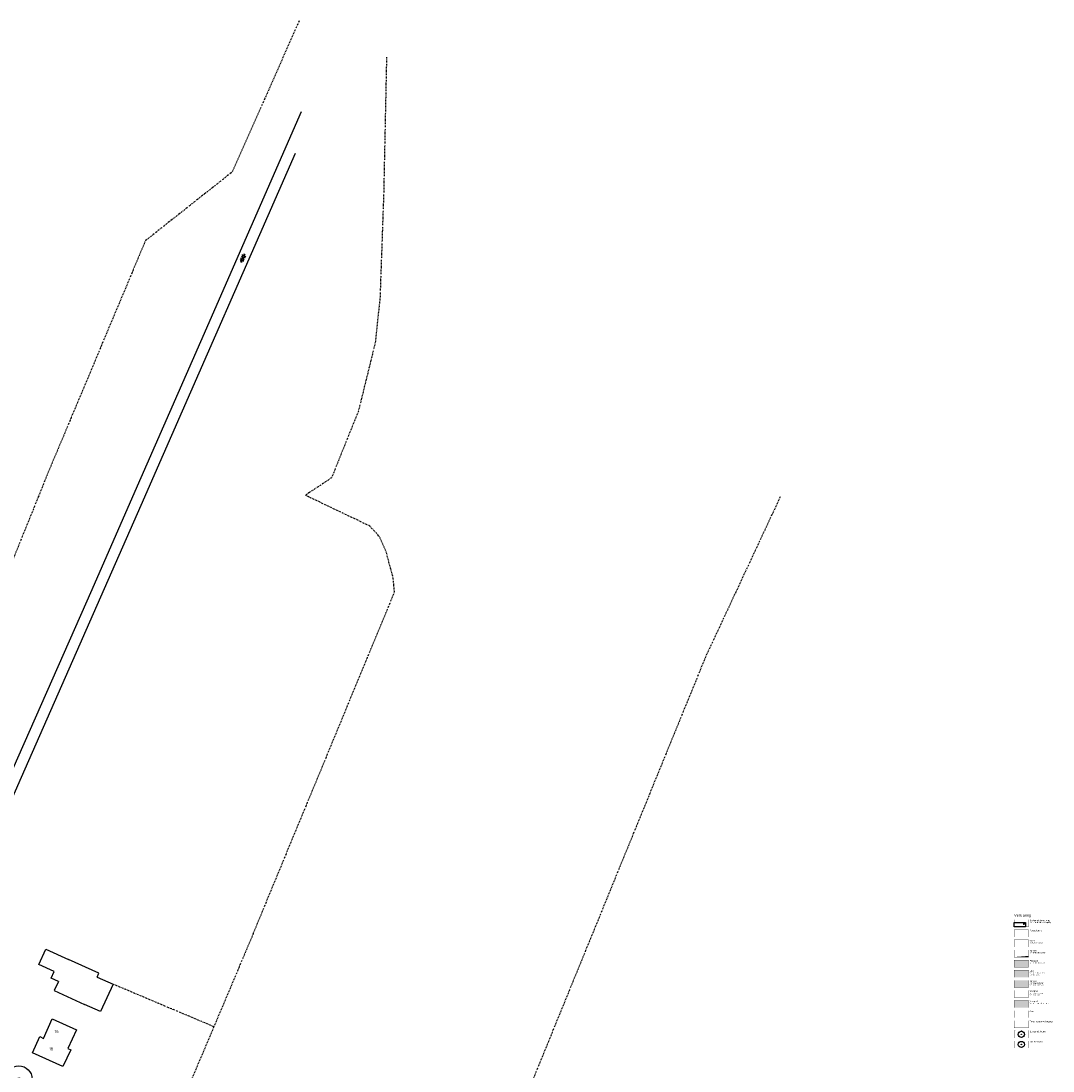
# Model space of a CAD drawing. Header units: metres. Extents: x 140889 to 142041, y 457117 to 459235.
# Tile 37 of 38: x 141434 to 141781, y 457307 to 457660. Entities that reach past the tile are written whole.
import ezdxf

# ---------------------------------------------------------------- set-up
doc = ezdxf.new("R2010")
doc.units = ezdxf.units.M
for name, pattern in [('DASHDOT', [1, 0.5, -0.25, 0, -0.25]), ('DASHED', [19.049999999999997, 12.7, -6.35]), ('DGN1', [66.048924, 0, -66.048924]), ('DGN2', [88.065232, 44.032616, -44.032616])]:
    doc.linetypes.add(name, pattern=pattern)
doc.layers.get('0').update_dxf_attribs({"color": 251, "linetype": 'CONTINUOUS'})
for name, color, linetype in [('1.1-ALGEMEEN_VERKLARING', 7, 'CONTINUOUS'), ('1.1-ALGEMEEN_VERKLARING-TEKST', 7, 'CONTINUOUS'), ('1.1-HUISNUMMER', 251, 'CONTINUOUS'), ('1.1-NIEUWBOUW_CONTOUREN', 251, 'CONTINUOUS'), ('6.1-BOOM-NIEUW_TYPE 1', 251, 'CONTINUOUS'), ('9-ONTWERP_FIETSPAD-ROOD', 14, 'CONTINUOUS'), ('9-ONTWERP_PERCELEN', 222, 'DASHED'), ('9-PRESENTATIE_GROEN 2', 28, 'CONTINUOUS'), ('9-PRESENTATIE_PARKEREN-2-NIEUW', 251, 'CONTINUOUS'), ('9-PRESENTATIE_TROTTOIR', 252, 'CONTINUOUS'), ('GEO_Bijgebouw', 251, 'CONTINUOUS'), ('GEO_Dakrand', 251, 'DGN1'), ('GEO_Dakrand bijgebouw', 251, 'DGN2'), ('GEO_Hoofdgebouw', 251, 'CONTINUOUS'), ('GEO_Huisnummer', 251, 'CONTINUOUS'), ('GEO_Kant verharding', 251, 'CONTINUOUS'), ('GEO_Symbool gesloten verharding', 251, 'CONTINUOUS'), ('GEO_Terreinafscheiding', 251, 'CONTINUOUS')]:
    doc.layers.add(name, color=color, linetype=linetype)
doc.styles.get("Standard").update_dxf_attribs({"font": 'romans.shx', "width": 0.8})
doc.styles.add('style2', font='isocp.shx')
doc.styles.add('TXT_Copier', font='arial.ttf')

# ---------------------------------------------------------------- blocks, each defined once
blk = doc.blocks.new('BOOM-NIEUW_PRESENTATIE-3')
at = {"layer": '6.1-BOOM-NIEUW_TYPE 1', "lineweight": 25}
blk.add_circle((-5.154055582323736e-06, -1.772121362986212e-06), 2.948401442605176, dxfattribs=at)
blk.add_ellipse((-5.154055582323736e-06, -1.772121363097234e-06), major_axis=(-0.1767766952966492, 0.1767766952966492), ratio=0.9999999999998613, start_param=3.926990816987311, end_param=10.2101761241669, dxfattribs=at)
blk = doc.blocks.new('BOOM-NIEUW_PRESENTATIE-2')
at = {"layer": '6.1-BOOM-NIEUW_TYPE 1', "color": 7, "lineweight": 25}
blk.add_circle((-5.154055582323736e-06, -1.772121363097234e-06), 2.948401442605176, dxfattribs=at)
blk.add_ellipse((-5.154055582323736e-06, -1.772121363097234e-06), major_axis=(-0.1767766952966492, 0.1767766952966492), ratio=0.9999999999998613, start_param=3.926990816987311, end_param=10.2101761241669, dxfattribs=at)

msp = doc.modelspace()

# ---------------------------------------------------------------- hatches: boundary and pattern name
at = {"layer": '9-ONTWERP_FIETSPAD-ROOD'}
msp.add_hatch(color=256, dxfattribs=at).paths.add_polyline_path([(141768.3129047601, 457344.100212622), (141773.1129047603, 457344.100212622), (141773.1129047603, 457341.7002126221), (141768.3129047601, 457341.7002126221)])
at = {"layer": '9-PRESENTATIE_GROEN 2'}
h = msp.add_hatch(color=256, dxfattribs=at)
h.dxf.hatch_style = 1
h.paths.add_polyline_path([(141768.31290476, 457337.300212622), (141773.1129047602, 457337.300212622), (141773.1129047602, 457334.9002126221), (141768.31290476, 457334.9002126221)])
at = {"layer": '9-PRESENTATIE_PARKEREN-2-NIEUW'}
msp.add_hatch(color=256, dxfattribs=at).paths.add_polyline_path([(141768.31290476, 457340.7002126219), (141773.1129047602, 457340.700212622), (141773.1129047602, 457338.3002126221), (141768.31290476, 457338.3002126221)])
at = {"layer": '9-PRESENTATIE_TROTTOIR'}
msp.add_hatch(color=256, dxfattribs=at).paths.add_polyline_path([(141768.3129047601, 457330.500212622), (141773.1129047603, 457330.500212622), (141773.1129047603, 457328.1002126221), (141768.3129047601, 457328.1002126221)])

# ---------------------------------------------------------------- linework, layer by layer
at = {"layer": '1.1-ALGEMEEN_VERKLARING'}
for points, const_width in [([(141768.3129047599, 457357.7002126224), (141773.1129047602, 457357.7002126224), (141773.1129047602, 457355.3002126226), (141768.3129047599, 457355.3002126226)], 0.04999999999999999), ([(141768.3129047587, 457354.3002126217), (141773.1129047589, 457354.3002126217), (141773.1129047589, 457351.9002126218), (141768.3129047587, 457351.9002126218)], 0.04999999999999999), ([(141768.3129047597, 457350.9002126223), (141773.11290476, 457350.9002126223), (141773.11290476, 457348.5002126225), (141768.3129047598, 457348.5002126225)], 0.04999999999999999), ([(141768.31290476, 457347.5002126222), (141773.1129047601, 457347.500212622), (141773.1129047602, 457345.1002126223), (141768.31290476, 457345.1002126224)], 0.04999999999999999), ([(141768.3129047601, 457344.100212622), (141773.1129047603, 457344.100212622), (141773.1129047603, 457341.7002126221), (141768.3129047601, 457341.7002126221)], 0.04999999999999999), ([(141768.31290476, 457340.7002126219), (141773.1129047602, 457340.700212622), (141773.1129047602, 457338.3002126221), (141768.31290476, 457338.3002126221)], 0.04999999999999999), ([(141768.31290476, 457337.300212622), (141773.1129047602, 457337.300212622), (141773.1129047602, 457334.9002126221), (141768.31290476, 457334.9002126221)], 0.04999999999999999), ([(141768.3129047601, 457333.900212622), (141773.1129047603, 457333.900212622), (141773.1129047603, 457331.5002126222), (141768.3129047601, 457331.5002126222)], 0.05), ([(141768.3129047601, 457330.500212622), (141773.1129047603, 457330.500212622), (141773.1129047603, 457328.1002126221), (141768.3129047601, 457328.1002126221)], 0.04999999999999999), ([(141768.3129047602, 457327.1002126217), (141773.1129047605, 457327.1002126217), (141773.1129047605, 457324.7002126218), (141768.3129047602, 457324.7002126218)], 0.04999999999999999), ([(141768.3129047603, 457323.7002126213), (141773.1129047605, 457323.7002126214), (141773.1129047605, 457321.3002126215), (141768.3129047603, 457321.3002126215)], 0.04999999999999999), ([(141768.3129047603, 457320.300212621), (141773.1129047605, 457320.3002126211), (141773.1129047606, 457317.9002126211), (141768.3129047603, 457317.9002126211)], 0.04999999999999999), ([(141768.3129047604, 457316.9002126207), (141773.1129047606, 457316.9002126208), (141773.1129047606, 457314.5002126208), (141768.3129047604, 457314.5002126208)], 0.04999999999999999)]:
    msp.add_lwpolyline(points, close=True, dxfattribs=dict(at, const_width=const_width))
at = {"layer": '1.1-NIEUWBOUW_CONTOUREN', "flags": 128}
msp.add_lwpolyline([(141768.3129047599, 457356.7002126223), (141772.1129047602, 457356.7002126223), (141772.1129047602, 457355.3002126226), (141768.3129047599, 457355.3002126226)], close=True, dxfattribs=at)
at = {"layer": '9-ONTWERP_PERCELEN', "ltscale": 0.05, "const_width": 0.04999999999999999, "flags": 128}
msp.add_lwpolyline([(141768.3129047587, 457353.1002126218), (141773.112904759, 457353.1002126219)], dxfattribs=at)
at = {"layer": 'GEO_Bijgebouw', "linetype": 'Continuous', "flags": 128}
for points in [[(141459.723, 457338.389), (141460.318, 457339.702), (141450.119, 457344.326)], [(141459.723, 457338.389), (141460.318, 457339.702), (141450.119, 457344.326)], [(141446.76, 457336.916), (141445.353, 457333.813), (141455.552, 457329.189)], [(141446.76, 457336.916), (141445.353, 457333.813), (141455.552, 457329.189)]]:
    msp.add_lwpolyline(points, dxfattribs=at)
at = {"layer": 'GEO_Dakrand', "linetype": 'Continuous', "flags": 128}
msp.add_lwpolyline([(141444.632, 457324.344), (141452.762, 457320.591)], dxfattribs=at)
at = {"layer": 'GEO_Dakrand', "linetype": 'DGN2', "flags": 128}
msp.add_lwpolyline([(141444.632, 457324.344), (141452.762, 457320.591)], dxfattribs=at)
at = {"layer": 'GEO_Dakrand bijgebouw', "linetype": 'Continuous', "flags": 128}
for points in [[(141446.76, 457336.916), (141444.33, 457338.019), (141445.343, 457340.252), (141440.157, 457342.605), (141442.504, 457347.78), (141450.119, 457344.326)], [(141459.723, 457338.389), (141465.103, 457335.958), (141460.944, 457326.753), (141455.552, 457329.189)]]:
    msp.add_lwpolyline(points, dxfattribs=at)
at = {"layer": 'GEO_Dakrand bijgebouw', "linetype": 'DGN2', "flags": 128}
for points in [[(141446.76, 457336.916), (141444.33, 457338.019), (141445.343, 457340.252), (141440.157, 457342.605), (141442.504, 457347.78), (141450.119, 457344.326)], [(141459.723, 457338.389), (141465.103, 457335.958), (141460.944, 457326.753), (141455.552, 457329.189)]]:
    msp.add_lwpolyline(points, dxfattribs=at)
at = {"layer": 'GEO_Hoofdgebouw', "linetype": 'Continuous', "flags": 128}
msp.add_lwpolyline([(141452.762, 457320.591), (141449.854, 457314.294), (141450.873, 457313.844), (141448.173, 457308.28), (141438.03, 457312.889), (141440.519, 457318.354), (141441.751, 457317.708), (141444.632, 457324.344)], dxfattribs=at)
msp.add_lwpolyline([(141452.762, 457320.591), (141449.854, 457314.294), (141450.873, 457313.844), (141448.173, 457308.28), (141438.03, 457312.889), (141440.519, 457318.354), (141441.751, 457317.708), (141444.632, 457324.344)], dxfattribs=at)
at = {"layer": 'GEO_Kant verharding', "linetype": 'Continuous', "flags": 128}
for points in [[(141528.367, 457629.647), (141494.49, 457552.194), (141471.667, 457500)], [(141528.367, 457629.647), (141494.49, 457552.194), (141471.667, 457500)], [(141475.761, 457500), (141479.258, 457507.96), (141526.45, 457615.642)], [(141475.761, 457500), (141479.258, 457507.96), (141526.45, 457615.642)], [(141471.667, 457500), (141458.005, 457468.757), (141404.481, 457347.767), (141397.76, 457333.512)], [(141471.667, 457500), (141458.005, 457468.757), (141404.481, 457347.767), (141397.76, 457333.512)], [(141403.263, 457335.051), (141434.329, 457405.703), (141475.761, 457500)], [(141403.263, 457335.051), (141434.329, 457405.703), (141475.761, 457500)]]:
    msp.add_lwpolyline(points, dxfattribs=at)
at = {"layer": 'GEO_Symbool gesloten verharding'}
for p, q in [((141507.8598915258, 457579.7192063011), (141509.7684701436, 457581.0598507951)), ((141507.8598915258, 457579.7192063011), (141509.7684701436, 457581.0598507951)), ((141508.3880302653, 457578.9374969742), (141508.1846538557, 457580.4503214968)), ((141508.3880302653, 457578.9374969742), (141508.1846538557, 457580.4503214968)), ((141508.3470350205, 457580.8158790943), (141509.6058890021, 457581.6791789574)), ((141508.3470350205, 457580.8158790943), (141509.6058890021, 457581.6791789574)), ((141508.9565643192, 457579.2320628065), (141508.6717973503, 457581.54699429)), ((141508.9565643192, 457579.2320628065), (141508.6717973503, 457581.54699429)), ((141509.4437078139, 457580.3287355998), (141509.2403314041, 457581.8415601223)), ((141509.4437078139, 457580.3287355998), (141509.2403314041, 457581.8415601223)), ((141508.0224726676, 457579.0998781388), (141509.281326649, 457579.9631780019)), ((141508.0224726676, 457579.0998781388), (141509.281326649, 457579.9631780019))]:
    msp.add_line(p, q, dxfattribs=at)
at = {"layer": 'GEO_Terreinafscheiding', "linetype": 'DASHDOT', "flags": 128}
for points in [[(141527.738, 457660.166), (141505.153, 457609.297), (141476.01, 457586.241), (141443.025, 457507.652), (141439.939, 457500)], [(141527.738, 457660.166), (141505.153, 457609.297), (141476.01, 457586.241), (141443.025, 457507.652), (141439.939, 457500)], [(141557.123, 457647.997), (141556.161, 457602.196), (141554.918, 457566.945), (141553.32, 457551.925), (141547.704, 457529.035), (141538.619, 457506.401), (141529.814, 457500.552)], [(141557.123, 457647.997), (141556.161, 457602.196), (141554.918, 457566.945), (141553.32, 457551.925), (141547.704, 457529.035), (141538.619, 457506.401), (141529.814, 457500.552)], [(141439.939, 457500), (141394.512, 457387.377), (141371.38, 457328.345)], [(141439.939, 457500), (141394.512, 457387.377), (141371.38, 457328.345)], [(141512.293, 457353.039), (141559.798, 457467.875), (141559.363, 457472.782), (141557.041, 457481.365), (141554.832, 457486.485), (141551.545, 457490.15), (141530.967, 457500)], [(141512.293, 457353.039), (141559.798, 457467.875), (141559.363, 457472.782), (141557.041, 457481.365), (141554.832, 457486.485), (141551.545, 457490.15), (141530.967, 457500)], [(141530.967, 457500), (141529.814, 457500.552)], [(141530.967, 457500), (141529.814, 457500.552)], [(141689.58, 457500), (141664.513, 457446.29), (141585.352, 457252.477)], [(141689.58, 457500), (141664.513, 457446.29), (141585.352, 457252.477)], [(141512.293, 457353.039), (141499.028, 457321.671)], [(141512.293, 457353.039), (141499.028, 457321.671)], [(141499.028, 457321.671), (141465.215, 457335.936)], [(141499.028, 457321.671), (141465.215, 457335.936)], [(141499.028, 457321.671), (141487.21, 457293.726)], [(141499.028, 457321.671), (141487.21, 457293.726)]]:
    msp.add_lwpolyline(points, dxfattribs=at)

# ---------------------------------------------------------------- block references
for name, p, xscale, yscale in [('BOOM-NIEUW_PRESENTATIE-3', (141770.7129047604, 457319.1002126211), 0.3499999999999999, 0.3499999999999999), ('BOOM-NIEUW_PRESENTATIE-2', (141770.7129047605, 457315.7002126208), 0.35, 0.35), ('BOOM-NIEUW_PRESENTATIE-3', (141433.4480315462, 457304.0585005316), 1.5, 1.5)]:
    msp.add_blockref(name, p, dxfattribs=dict(xscale=xscale, yscale=yscale))

# ---------------------------------------------------------------- texts
at = {"layer": '1.1-ALGEMEEN_VERKLARING', "style": 'TXT_Copier'}
for s, height, rotation, p in [('Verklaring', 0.8999999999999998, 5.002579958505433e-09, (141768.3129047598, 457358.7002126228)), ('Bestaande bebouwing', 0.4999999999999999, 3.335053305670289e-09, (141773.5129047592, 457357.1974724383)), ('Incl. huisnummer / omschrijving', 0.3599999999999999, 3.335053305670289e-09, (141773.5363348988, 457356.592693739)), ('Water', 0.4999999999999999, 3.335053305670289e-09, (141773.512904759, 457350.3974724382)), ('(bestaande situatie)', 0.3599999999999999, 3.335053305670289e-09, (141773.5363348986, 457349.7926937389)), ('Voetpad', 0.5, 2.475209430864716e-09, (141773.5129047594, 457333.3974724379))]:
    msp.add_text(s, height=height, rotation=rotation, dxfattribs=at).set_placement(p)
at = {"layer": '1.1-ALGEMEEN_VERKLARING-TEKST', "style": 'TXT_Copier'}
for s, height, rotation, p in [('Perceelgrens', 0.4999999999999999, 3.335053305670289e-09, (141773.5129047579, 457353.7974724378)), ('Rijbaan', 0.4999999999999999, 3.335053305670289e-09, (141773.5129047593, 457346.9974724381)), ('Van asfalt, kleur : zwart', 0.3599999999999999, 3.335053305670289e-09, (141773.5363348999, 457346.3926937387)), ('Fietspad', 0.4999999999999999, 3.335053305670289e-09, (141773.5129047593, 457343.5974724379)), ('Van asfalt, kleur : rood', 0.3599999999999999, 3.335053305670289e-09, (141773.5363349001, 457342.9926937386)), ('Uitrit', 0.4999999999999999, 3.335053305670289e-09, (141773.5129047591, 457340.197472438)), ('Van betonstraatstenen', 0.3599999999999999, 3.335053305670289e-09, (141773.5363348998, 457339.5926937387)), ('Van straatbakstenen', 0.3599999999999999, 3.335053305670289e-09, (141773.5363348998, 457336.1926937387)), ('Rijbaan', 0.4999999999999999, 3.335053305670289e-09, (141773.5129047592, 457336.7974724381)), ('KF, kleur: grijs', 0.36, 2.475209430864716e-09, (141773.5363349, 457338.9926937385)), ('Van straatbakstenen', 0.3599999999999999, 3.335053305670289e-09, (141773.5363349, 457332.7926937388)), ('WF, kleur: rood/zwart', 0.36, 2.475209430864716e-09, (141773.5363349, 457335.5926937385)), ('Voetpad', 0.4999999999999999, 3.335053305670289e-09, (141773.5129047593, 457329.997472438)), ('Van betontegels, kleur : grijs', 0.3599999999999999, 3.335053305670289e-09, (141773.5363349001, 457329.3926937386)), ('WF, kleur: rood', 0.36, 2.475209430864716e-09, (141773.5363349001, 457332.1926937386)), ('Gras', 0.4999999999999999, 3.335053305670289e-09, (141773.5129047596, 457326.5974724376)), ('Talud nieuwe watergang', 0.4999999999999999, 3.335053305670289e-09, (141773.5129047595, 457323.1974724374)), ('Bestaande boom', 0.4999999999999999, 3.335053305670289e-09, (141773.5129047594, 457319.7974724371)), ('Nieuwe boom', 0.4999999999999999, 3.335053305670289e-09, (141773.5129047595, 457316.3974724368))]:
    msp.add_text(s, height=height, rotation=rotation, dxfattribs=at).set_placement(p)
at = {"layer": '1.1-HUISNUMMER', "width": 0.8}
msp.add_text('57', height=0.3599999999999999, dxfattribs=at).set_placement((141771.3415683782, 457356.1152847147))
at = {"layer": 'GEO_Huisnummer', "style": 'style2'}
for s, p in [('16', (141445.437, 457319.5943333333)), ('18', (141443.586, 457313.7003333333))]:
    msp.add_text(s, height=1, dxfattribs=at).set_placement(p)

doc.saveas('drawing.dxf')
